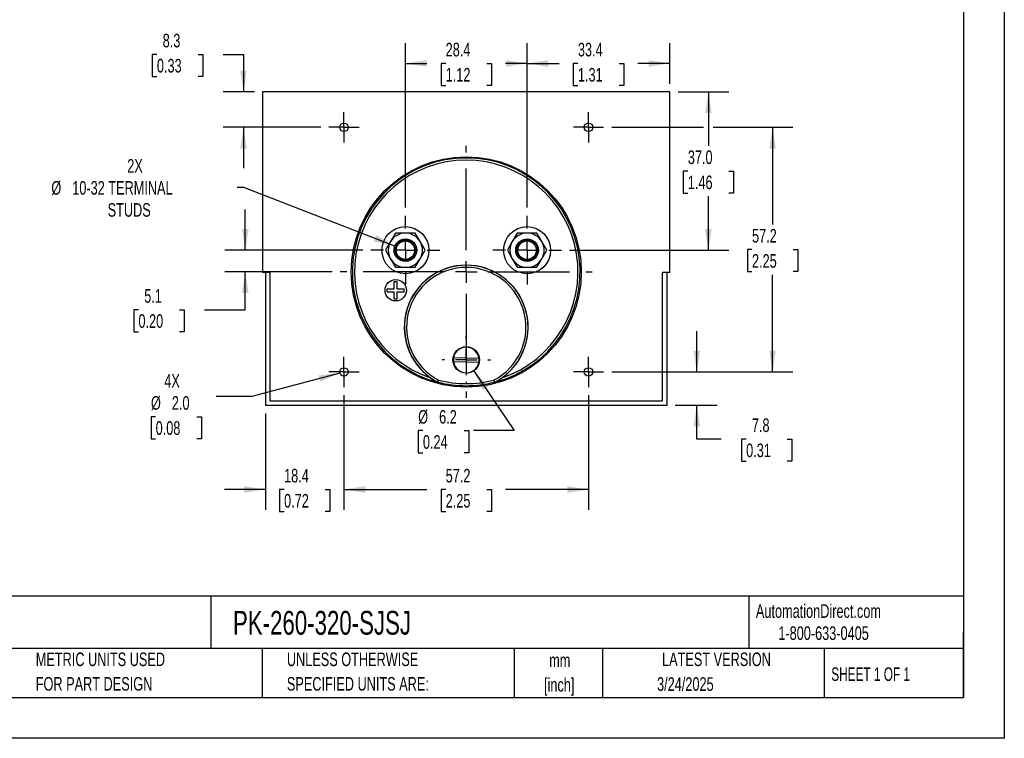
# Model space of a CAD drawing. Header units: millimetres. Extents: x 0 to 419, y 0 to 324.
# Tile 2 of 3: x 189 to 419, y 0 to 168. Entities that reach past the tile are written whole.
import ezdxf

# ---------------------------------------------------------------- set-up
doc = ezdxf.new("R2010")
doc.units = ezdxf.units.MM
doc.header["$LTSCALE"] = 1.5
doc.linetypes.add('CENTERX2', pattern=[20.32, 12.7, -2.54, 2.54, -2.54])
doc.layers.add('CENTER', color=40, linetype='CENTERX2')
doc.layers.add('DIMENSIONS', color=140, linetype='Continuous', lineweight=25)
doc.layers.add('TEXT', color=140, linetype='Continuous', lineweight=25)
doc.styles.add('SLDTEXTSTYLE0', font='TXT', dxfattribs={"width": 0.7})
doc.styles.add('SLDTEXTSTYLE1', font='TXT', dxfattribs={"width": 0.65})
doc.dimstyles.new('SLDDIMSTYLE0', dxfattribs={"dimtxt": 3.237012, "dimasz": 4.953, "dimexe": 0, "dimexo": 0.0625, "dimgap": 0.809253, "dimtad": 0, "dimtih": 1, "dimtoh": 1, "dimrnd": 1e-09, "dimzin": 12, "dimdsep": 46, "dimtxsty": 'SLDTEXTSTYLE0', "dimsah": 1, "dimcen": 0.09, "dimadec": 0, "dimazin": 3, "dimtfac": 1, "dimtofl": 0, "dimtmove": 0, "dimatfit": 3, "dimfxl": 0, "dimfrac": 2, "dimtolj": 1, "dimtzin": 12, "dimarcsym": 0})
doc.dimstyles.new('SLDDIMSTYLE1', dxfattribs={"dimtxt": 3.237012, "dimasz": 4.953, "dimexe": 0, "dimexo": 0.0625, "dimgap": 0.809253, "dimtad": 0, "dimtih": 1, "dimtoh": 1, "dimrnd": 1e-09, "dimzin": 12, "dimdsep": 46, "dimtxsty": 'SLDTEXTSTYLE0', "dimsah": 1, "dimcen": 0.09, "dimadec": 0, "dimazin": 3, "dimtfac": 1, "dimtmove": 0, "dimatfit": 0, "dimfxl": 0, "dimfrac": 2, "dimtolj": 1, "dimtzin": 12, "dimarcsym": 0})
doc.dimstyles.new('SLDDIMSTYLE2', dxfattribs={"dimtxt": 3.237012, "dimasz": 4.953, "dimexe": 0, "dimexo": 0.0625, "dimgap": 0.809253, "dimtad": 0, "dimtih": 1, "dimtoh": 1, "dimrnd": 1e-09, "dimzin": 12, "dimdsep": 46, "dimtxsty": 'SLDTEXTSTYLE0', "dimsah": 1, "dimcen": 0, "dimadec": 0, "dimazin": 3, "dimtfac": 1, "dimtofl": 0, "dimtmove": 0, "dimatfit": 3, "dimfxl": 0, "dimfrac": 2, "dimtolj": 1, "dimtzin": 12, "dimarcsym": 0})
doc.dimstyles.new('SLDDIMSTYLE3', dxfattribs={"dimtxt": 3.237012, "dimasz": 4.953, "dimexe": 0, "dimexo": 0.0625, "dimgap": 0.809253, "dimtad": 0, "dimtih": 1, "dimtoh": 1, "dimrnd": 1e-09, "dimzin": 4, "dimdsep": 46, "dimtxsty": 'SLDTEXTSTYLE0', "dimsah": 1, "dimcen": 0.09, "dimadec": 0, "dimazin": 1, "dimtfac": 1, "dimtofl": 0, "dimtmove": 0, "dimatfit": 3, "dimfxl": 0, "dimfrac": 2, "dimtolj": 1, "dimtzin": 12, "dimarcsym": 0})
doc.dimstyles.new('SLDDIMSTYLE5', dxfattribs={"dimtxt": 3.237012, "dimasz": 4.953, "dimexe": 0, "dimexo": 0.0625, "dimgap": 0.809253, "dimtad": 0, "dimtih": 1, "dimtoh": 1, "dimrnd": 1e-09, "dimzin": 12, "dimdsep": 46, "dimtxsty": 'SLDTEXTSTYLE0', "dimsah": 1, "dimcen": 0, "dimadec": 0, "dimazin": 3, "dimtfac": 1, "dimtofl": 0, "dimtmove": 0, "dimatfit": 3, "dimfxl": 0, "dimfrac": 2, "dimtolj": 1, "dimtzin": 12, "dimarcsym": 0})
doc.dimstyles.new('SLDDIMSTYLE6', dxfattribs={"dimtxt": 3.237012, "dimasz": 4.953, "dimexe": 0, "dimexo": 0.0625, "dimgap": 0.809253, "dimtad": 0, "dimtih": 1, "dimtoh": 1, "dimrnd": 1e-09, "dimzin": 4, "dimdsep": 46, "dimtxsty": 'SLDTEXTSTYLE0', "dimsah": 1, "dimcen": 0, "dimadec": 0, "dimazin": 1, "dimtfac": 1, "dimtofl": 0, "dimtmove": 0, "dimatfit": 3, "dimfxl": 0, "dimfrac": 2, "dimtolj": 1, "dimtzin": 12, "dimarcsym": 0})

# ---------------------------------------------------------------- blocks, each defined once
blk = doc.blocks.new('SW_NOTE_0')
at = {"layer": 'TEXT', "color": 0, "linetype": 'CENTERX2', "lineweight": 18, "char_height": 2.775, "attachment_point": 1, "style": 'SLDTEXTSTYLE0'}
for s, insert in [('SIFAM TINSLEY CONTENDER PANEL METER, 3.5IN ANALOG DIAL DISPLAY, 0-600 VDC, VOLTAGE INPUT, SELF', (0, 3.58)), ('CONTAINED, MOVING COIL, ROUND 4-HOLE MOUNT', (0, -1.45))]:
    blk.add_mtext(s, dxfattribs=dict(at, insert=insert))
blk = doc.blocks.new('SW_NOTE_0_1')
at = {"layer": 'TEXT', "color": 0, "linetype": 'CENTERX2', "lineweight": 18, "char_height": 3.175, "attachment_point": 2, "style": 'SLDTEXTSTYLE0'}
for s, insert in [('mm', (4.27, 4.09)), ('[inch]', (4.14, -1.64))]:
    blk.add_mtext(s, dxfattribs=dict(at, insert=insert))
blk = doc.blocks.new('SW_NOTE_0_2')
at = {"layer": 'TEXT', "color": 0, "linetype": 'CENTERX2', "lineweight": 18, "char_height": 3.175, "attachment_point": 1, "style": 'SLDTEXTSTYLE0'}
for s, insert in [('UNLESS OTHERWISE', (0, 4.09)), ('SPECIFIED UNITS ARE:', (0, -1.64))]:
    blk.add_mtext(s, dxfattribs=dict(at, insert=insert))
blk = doc.blocks.new('SW_NOTE_0_6')
at = {"layer": 'TEXT', "color": 0, "linetype": 'CENTERX2', "lineweight": 18, "char_height": 3.175, "attachment_point": 1, "style": 'SLDTEXTSTYLE0'}
for s, insert in [('METRIC UNITS USED', (0, 4.09)), ('FOR PART DESIGN', (0, -1.64))]:
    blk.add_mtext(s, dxfattribs=dict(at, insert=insert))
blk = doc.blocks.new('_D_14')
at = {"layer": 'DIMENSIONS'}
for p, q in [((264.76, 80.14), (264.76, 53.37)), ((246.38, 75.9), (246.38, 53.37)), ((246.38, 58.13), (236.86, 58.13)), ((250.76, 58.13), (249.68, 58.13)), ((249.68, 58.13), (249.68, 52.99)), ((260.38, 58.13), (261.47, 58.13)), ((261.47, 58.13), (261.47, 52.99)), ((264.76, 58.13), (274.29, 58.13)), ((249.68, 52.99), (250.76, 52.99)), ((261.47, 52.99), (260.38, 52.99))]:
    blk.add_line(p, q, dxfattribs=at)
for points in [[(246.38, 58.13), (241.43, 58.89), (241.43, 57.37)], [(264.76, 58.13), (269.72, 57.37), (269.72, 58.89)]]:
    blk.add_solid(points, dxfattribs=at)
at = {"layer": 'DIMENSIONS', "char_height": 3.175, "attachment_point": 1, "style": 'SLDTEXTSTYLE0'}
for s, insert in [('18.4', (250.76, 62.95)), ('0.72', (250.76, 57.08))]:
    blk.add_mtext(s, dxfattribs=dict(at, insert=insert))
blk = doc.blocks.new('_D_15')
at = {"layer": 'DIMENSIONS'}
for p, q in [((264.76, 80.14), (264.76, 53.37)), ((321.91, 80.14), (321.91, 53.37)), ((264.76, 58.13), (284.14, 58.13)), ((288.53, 58.13), (287.44, 58.13)), ((287.44, 58.13), (287.44, 52.99)), ((298.15, 58.13), (299.24, 58.13)), ((299.24, 58.13), (299.24, 52.99)), ((321.91, 58.13), (302.53, 58.13)), ((287.44, 52.99), (288.53, 52.99)), ((299.24, 52.99), (298.15, 52.99))]:
    blk.add_line(p, q, dxfattribs=at)
for points in [[(264.76, 58.13), (269.72, 57.37), (269.72, 58.89)], [(321.91, 58.13), (316.96, 58.89), (316.96, 57.37)]]:
    blk.add_solid(points, dxfattribs=at)
at = {"layer": 'DIMENSIONS', "char_height": 3.175, "attachment_point": 1, "style": 'SLDTEXTSTYLE0'}
for s, insert in [('57.2', (288.53, 62.95)), ('2.25', (288.53, 57.08))]:
    blk.add_mtext(s, dxfattribs=dict(at, insert=insert))
blk = doc.blocks.new('_D_16')
at = {"layer": 'DIMENSIONS'}
for p, q in [((347.24, 85.59), (347.24, 95.11)), ((327.36, 85.59), (352, 85.59)), ((342.2, 77.8), (352, 77.8)), ((347.24, 69.91), (347.24, 77.8)), ((352.92, 69.91), (347.24, 69.91)), ((358.76, 69.91), (357.67, 69.91)), ((357.67, 69.91), (357.67, 64.77)), ((368.38, 69.91), (369.46, 69.91)), ((369.46, 69.91), (369.46, 64.77)), ((357.67, 64.77), (358.76, 64.77)), ((369.46, 64.77), (368.38, 64.77))]:
    blk.add_line(p, q, dxfattribs=at)
for points in [[(347.24, 85.59), (348, 90.54), (346.47, 90.54)], [(347.24, 77.8), (346.47, 72.85), (348, 72.85)]]:
    blk.add_solid(points, dxfattribs=at)
at = {"layer": 'DIMENSIONS', "char_height": 3.175, "attachment_point": 1, "style": 'SLDTEXTSTYLE0'}
for s, insert in [('7.8', (360.1, 74.73)), ('0.31', (358.76, 68.86))]:
    blk.add_mtext(s, dxfattribs=dict(at, insert=insert))
blk = doc.blocks.new('_D_17')
at = {"layer": 'DIMENSIONS'}
for p, q in [((279.11, 123.98), (279.11, 162.43)), ((307.56, 123.98), (307.56, 162.43)), ((279.11, 157.66), (284.14, 157.66)), ((288.53, 157.66), (287.44, 157.66)), ((287.44, 157.66), (287.44, 152.52)), ((298.15, 157.66), (299.24, 157.66)), ((299.24, 157.66), (299.24, 152.52)), ((307.56, 157.66), (302.53, 157.66)), ((287.44, 152.52), (288.53, 152.52)), ((299.24, 152.52), (298.15, 152.52))]:
    blk.add_line(p, q, dxfattribs=at)
for points in [[(279.11, 157.66), (284.07, 156.9), (284.07, 158.43)], [(307.56, 157.66), (302.61, 158.43), (302.61, 156.9)]]:
    blk.add_solid(points, dxfattribs=at)
at = {"layer": 'DIMENSIONS', "char_height": 3.175, "attachment_point": 1, "style": 'SLDTEXTSTYLE0'}
for s, insert in [('28.4', (288.53, 162.48)), ('1.12', (288.53, 156.61))]:
    blk.add_mtext(s, dxfattribs=dict(at, insert=insert))
blk = doc.blocks.new('_D_18')
at = {"layer": 'DIMENSIONS'}
for p, q in [((307.56, 123.98), (307.56, 162.43)), ((340.94, 152.91), (340.94, 162.43)), ((307.56, 157.66), (315.05, 157.66)), ((319.44, 157.66), (318.35, 157.66)), ((318.35, 157.66), (318.35, 152.52)), ((329.06, 157.66), (330.15, 157.66)), ((330.15, 157.66), (330.15, 152.52)), ((340.94, 157.66), (333.45, 157.66)), ((318.35, 152.52), (319.44, 152.52)), ((330.15, 152.52), (329.06, 152.52))]:
    blk.add_line(p, q, dxfattribs=at)
for points in [[(307.56, 157.66), (312.52, 156.9), (312.52, 158.43)], [(340.94, 157.66), (335.99, 158.43), (335.99, 156.9)]]:
    blk.add_solid(points, dxfattribs=at)
at = {"layer": 'DIMENSIONS', "char_height": 3.175, "attachment_point": 1, "style": 'SLDTEXTSTYLE0'}
for s, insert in [('33.4', (319.44, 162.48)), ('1.31', (319.44, 156.61))]:
    blk.add_mtext(s, dxfattribs=dict(at, insert=insert))
blk = doc.blocks.new('_D_19')
at = {"layer": 'DIMENSIONS'}
for p, q in [((221.04, 159.77), (219.96, 159.77)), ((219.96, 159.77), (219.96, 154.62)), ((230.66, 159.77), (231.75, 159.77)), ((231.75, 159.77), (231.75, 154.62)), ((236.5, 159.77), (241.27, 159.77)), ((241.27, 159.77), (241.27, 151.01)), ((219.96, 154.62), (221.04, 154.62)), ((231.75, 154.62), (230.66, 154.62)), ((243.83, 151.01), (236.51, 151.01)), ((259.32, 142.74), (236.51, 142.74)), ((241.27, 142.74), (241.27, 133.21))]:
    blk.add_line(p, q, dxfattribs=at)
for points in [[(241.27, 151.01), (242.03, 155.96), (240.51, 155.96)], [(241.27, 142.74), (240.51, 137.78), (242.03, 137.78)]]:
    blk.add_solid(points, dxfattribs=at)
at = {"layer": 'DIMENSIONS', "char_height": 3.175, "attachment_point": 1, "style": 'SLDTEXTSTYLE0'}
for s, insert in [('8.3', (222.39, 164.59)), ('0.33', (221.04, 158.72))]:
    blk.add_mtext(s, dxfattribs=dict(at, insert=insert))
blk = doc.blocks.new('_D_20')
at = {"layer": 'DIMENSIONS'}
for p, q in [((327.36, 142.74), (348.8, 142.74)), ((351.09, 142.74), (369.7, 142.74)), ((364.94, 142.74), (364.94, 120.03)), ((360.13, 114.16), (359.04, 114.16)), ((359.04, 114.16), (359.04, 109.02)), ((369.75, 114.16), (370.84, 114.16)), ((370.84, 114.16), (370.84, 109.02)), ((359.04, 109.02), (360.13, 109.02)), ((364.94, 85.59), (364.94, 108.29)), ((370.84, 109.02), (369.75, 109.02)), ((327.36, 85.59), (369.7, 85.59))]:
    blk.add_line(p, q, dxfattribs=at)
for points in [[(364.94, 142.74), (364.18, 137.78), (365.7, 137.78)], [(364.94, 85.59), (365.7, 90.54), (364.18, 90.54)]]:
    blk.add_solid(points, dxfattribs=at)
at = {"layer": 'DIMENSIONS', "char_height": 3.175, "attachment_point": 1, "style": 'SLDTEXTSTYLE0'}
for s, insert in [('57.2', (360.13, 118.98)), ('2.25', (360.13, 113.11))]:
    blk.add_mtext(s, dxfattribs=dict(at, insert=insert))
blk = doc.blocks.new('_D_21')
at = {"layer": 'DIMENSIONS'}
for p, q in [((342.84, 151.01), (354.71, 151.01)), ((349.94, 151.01), (349.94, 138.39)), ((345.13, 132.52), (344.05, 132.52)), ((344.05, 132.52), (344.05, 127.38)), ((354.75, 132.52), (355.84, 132.52)), ((355.84, 132.52), (355.84, 127.38)), ((344.05, 127.38), (345.13, 127.38)), ((349.94, 114.03), (349.94, 126.65)), ((355.84, 127.38), (354.75, 127.38)), ((317.51, 114.03), (354.71, 114.03))]:
    blk.add_line(p, q, dxfattribs=at)
for points in [[(349.94, 151.01), (349.18, 146.05), (350.7, 146.05)], [(349.94, 114.03), (350.7, 118.99), (349.18, 118.99)]]:
    blk.add_solid(points, dxfattribs=at)
at = {"layer": 'DIMENSIONS', "char_height": 3.175, "attachment_point": 1, "style": 'SLDTEXTSTYLE0'}
for s, insert in [('37.0', (345.13, 137.34)), ('1.46', (345.13, 131.47))]:
    blk.add_mtext(s, dxfattribs=dict(at, insert=insert))
blk = doc.blocks.new('_D_22')
at = {"layer": 'DIMENSIONS'}
for p, q in [((241.36, 128.66), (239.82, 128.66)), ((276.64, 114.99), (241.36, 128.66))]:
    blk.add_line(p, q, dxfattribs=at)
blk.add_solid([(276.64, 114.99), (272.3, 117.49), (271.75, 116.07)], dxfattribs=at)
at = {"layer": 'DIMENSIONS', "char_height": 3.175, "attachment_point": 1, "style": 'SLDTEXTSTYLE0'}
for s, insert in [('2X', (214.1, 135.32)), ('%%c', (196.36, 130.18)), ('10-32 TERMINAL', (201.25, 130.18)), ('STUDS', (209.52, 125.03))]:
    blk.add_mtext(s, dxfattribs=dict(at, insert=insert))
blk = doc.blocks.new('_D_23')
at = {"layer": 'DIMENSIONS'}
for p, q in [((263.8, 85.33), (243.25, 79.82)), ((243.25, 79.82), (234.92, 79.82)), ((220.74, 75.12), (219.66, 75.12)), ((219.66, 75.12), (219.66, 69.98)), ((230.36, 75.12), (231.45, 75.12)), ((231.45, 75.12), (231.45, 69.98)), ((219.66, 69.98), (220.74, 69.98)), ((231.45, 69.98), (230.36, 69.98))]:
    blk.add_line(p, q, dxfattribs=at)
blk.add_solid([(263.8, 85.33), (258.82, 84.78), (259.21, 83.31)], dxfattribs=at)
at = {"layer": 'DIMENSIONS', "char_height": 3.175, "attachment_point": 1, "style": 'SLDTEXTSTYLE0'}
for s, insert in [('4X', (222.76, 85.08)), ('%%c', (219.65, 79.94)), ('2.0', (224.53, 79.94)), ('0.08', (220.74, 74.07))]:
    blk.add_mtext(s, dxfattribs=dict(at, insert=insert))
blk = doc.blocks.new('_D_24')
at = {"layer": 'DIMENSIONS'}
for p, q in [((295.08, 85.82), (304.53, 71.88)), ((283.21, 71.88), (282.12, 71.88)), ((282.12, 71.88), (282.12, 66.73)), ((292.83, 71.88), (293.92, 71.88)), ((293.92, 71.88), (293.92, 66.73)), ((304.53, 71.88), (295, 71.88)), ((282.12, 66.73), (283.21, 66.73)), ((293.92, 66.73), (292.83, 66.73))]:
    blk.add_line(p, q, dxfattribs=at)
blk.add_solid([(295.08, 85.82), (297.23, 81.29), (298.49, 82.15)], dxfattribs=at)
at = {"layer": 'DIMENSIONS', "char_height": 3.175, "attachment_point": 1, "style": 'SLDTEXTSTYLE0'}
for s, insert in [('%%c', (282.11, 76.69)), ('6.2', (287, 76.69)), ('0.24', (283.21, 70.82))]:
    blk.add_mtext(s, dxfattribs=dict(at, insert=insert))
blk = doc.blocks.new('_D_25')
at = {"layer": 'DIMENSIONS'}
for p, q in [((241.7, 114.03), (241.7, 123.56)), ((269.17, 114.03), (236.94, 114.03)), ((262, 108.95), (236.94, 108.95)), ((241.7, 100.12), (241.7, 108.95)), ((216.72, 100.12), (215.63, 100.12)), ((215.63, 100.12), (215.63, 94.97)), ((226.34, 100.12), (227.43, 100.12)), ((227.43, 100.12), (227.43, 94.97)), ((232.17, 100.12), (241.7, 100.12)), ((215.63, 94.97), (216.72, 94.97)), ((227.43, 94.97), (226.34, 94.97))]:
    blk.add_line(p, q, dxfattribs=at)
for points in [[(241.7, 114.03), (242.46, 118.99), (240.94, 118.99)], [(241.7, 108.95), (240.94, 104), (242.46, 104)]]:
    blk.add_solid(points, dxfattribs=at)
at = {"layer": 'DIMENSIONS', "char_height": 3.175, "attachment_point": 1, "style": 'SLDTEXTSTYLE0'}
for s, insert in [('5.1', (218.07, 104.94)), ('0.20', (216.72, 99.07))]:
    blk.add_mtext(s, dxfattribs=dict(at, insert=insert))
blk = doc.blocks.new('SW_CENTERMARKSYMBOL_1')
at = {"layer": 'CENTER', "color": 0}
for p, q in [((0, 5.08), (0, 8.04)), ((0, 0), (0, 2.54)), ((-5.08, 0), (-8.04, 0)), ((0, 0), (-2.54, 0)), ((0, 0), (0, -2.54)), ((0, 0), (2.54, 0)), ((5.08, 0), (8.04, 0)), ((0, -5.08), (0, -8.04))]:
    blk.add_line(p, q, dxfattribs=at)
blk = doc.blocks.new('SW_CENTERMARKSYMBOL_2')
at = {"layer": 'CENTER', "color": 0}
for p, q in [((0, 5.08), (0, 8.04)), ((0, 0), (0, 2.54)), ((-5.08, 0), (-8.04, 0)), ((0, 0), (-2.54, 0)), ((0, 0), (0, -2.54)), ((0, 0), (2.54, 0)), ((5.08, 0), (8.04, 0)), ((0, -5.08), (0, -8.04))]:
    blk.add_line(p, q, dxfattribs=at)
blk = doc.blocks.new('SW_CENTERMARKSYMBOL_3')
at = {"layer": 'CENTER', "color": 0}
for p, q in [((0, 2.54), (0, 3.54)), ((0, 0), (0, 2.54)), ((-2.54, 0), (-3.54, 0)), ((0, 0), (-2.54, 0)), ((0, 0), (0, -2.54)), ((0, 0), (2.54, 0)), ((2.54, 0), (3.54, 0)), ((0, -2.54), (0, -3.54))]:
    blk.add_line(p, q, dxfattribs=at)
blk = doc.blocks.new('SW_CENTERMARKSYMBOL_4')
at = {"layer": 'CENTER', "color": 0}
for p, q in [((0, 2.54), (0, 3.54)), ((0, 0), (0, 2.54)), ((-2.54, 0), (-3.54, 0)), ((0, 0), (-2.54, 0)), ((0, 0), (0, -2.54)), ((0, 0), (2.54, 0)), ((2.54, 0), (3.54, 0)), ((0, -2.54), (0, -3.54))]:
    blk.add_line(p, q, dxfattribs=at)
blk = doc.blocks.new('SW_CENTERMARKSYMBOL_5')
at = {"layer": 'CENTER', "color": 0}
for p, q in [((0, 2.54), (0, 3.54)), ((0, 0), (0, 2.54)), ((-2.54, 0), (-3.54, 0)), ((0, 0), (-2.54, 0)), ((0, 0), (0, -2.54)), ((0, 0), (2.54, 0)), ((2.54, 0), (3.54, 0)), ((0, -2.54), (0, -3.54))]:
    blk.add_line(p, q, dxfattribs=at)
blk = doc.blocks.new('SW_CENTERMARKSYMBOL_6')
at = {"layer": 'CENTER', "color": 0}
for p, q in [((0, 2.54), (0, 3.54)), ((0, 0), (0, 2.54)), ((-2.54, 0), (-3.54, 0)), ((0, 0), (-2.54, 0)), ((0, 0), (0, -2.54)), ((0, 0), (2.54, 0)), ((2.54, 0), (3.54, 0)), ((0, -2.54), (0, -3.54))]:
    blk.add_line(p, q, dxfattribs=at)
blk = doc.blocks.new('SW_CENTERMARKSYMBOL_7')
at = {"layer": 'CENTER', "color": 0}
for p, q in [((0, 5.08), (0, 29.44)), ((0, 0), (0, 2.54)), ((-5.08, 0), (-29.44, 0)), ((0, 0), (-2.54, 0)), ((0, 0), (0, -2.54)), ((0, 0), (2.54, 0)), ((5.08, 0), (29.44, 0)), ((0, -5.08), (0, -29.44))]:
    blk.add_line(p, q, dxfattribs=at)
blk = doc.blocks.new('SW_CENTERMARKSYMBOL_8')
at = {"layer": 'CENTER', "color": 0}
for p, q in [((0, 5.08), (0, 5.64)), ((0, 0), (0, 2.54)), ((-5.08, 0), (-5.64, 0)), ((0, 0), (-2.54, 0)), ((0, 0), (0, -2.54)), ((0, 0), (2.54, 0)), ((5.08, 0), (5.64, 0)), ((0, -5.08), (0, -5.64))]:
    blk.add_line(p, q, dxfattribs=at)

msp = doc.modelspace()

# ---------------------------------------------------------------- linework, layer by layer
at = {"color": 7, "linetype": 'Continuous'}
for p, q in [((419.104, 323.854), (419.104, 0.004)), ((419.104, 0.004), (0.004, 0.004))]:
    msp.add_line(p, q, dxfattribs=at)
for p, q in [((245.739, 151.005), (245.739, 108.805)), ((340.939, 151.005), (245.739, 151.005)), ((340.939, 108.805), (340.939, 151.005)), ((276.805, 118.034), (275.65, 116.034)), ((279.115, 118.034), (276.805, 118.034)), ((281.424, 118.034), (279.115, 118.034)), ((282.579, 116.034), (281.424, 118.034)), ((305.253, 118.034), (304.098, 116.034)), ((307.563, 118.034), (305.253, 118.034)), ((309.872, 118.034), (307.563, 118.034)), ((311.027, 116.034), (309.872, 118.034)), ((275.65, 116.034), (274.496, 114.034)), ((283.733, 114.034), (282.579, 116.034)), ((304.098, 116.034), (302.944, 114.034)), ((312.181, 114.034), (311.027, 116.034)), ((274.496, 114.034), (275.65, 112.034)), ((282.579, 112.034), (283.733, 114.034)), ((302.944, 114.034), (304.098, 112.034)), ((311.027, 112.034), (312.181, 114.034)), ((275.65, 112.034), (276.805, 110.034)), ((281.424, 110.034), (282.579, 112.034)), ((304.098, 112.034), (305.253, 110.034)), ((309.872, 110.034), (311.027, 112.034)), ((247.439, 108.805), (245.739, 108.805)), ((246.384, 108.805), (246.384, 77.801)), ((247.439, 108.805), (247.439, 78.805)), ((276.805, 110.034), (279.115, 110.034)), ((279.115, 110.034), (281.424, 110.034)), ((305.253, 110.034), (307.563, 110.034)), ((307.563, 110.034), (309.872, 110.034)), ((340.939, 108.805), (339.239, 108.805)), ((339.239, 78.805), (339.239, 108.805)), ((340.293, 77.801), (340.293, 108.805)), ((276.515, 105.034), (276.515, 106.684)), ((276.515, 106.684), (277.215, 106.684)), ((277.215, 105.034), (277.215, 106.684)), ((274.865, 104.334), (274.865, 105.034)), ((274.865, 105.034), (276.515, 105.034)), ((274.865, 104.334), (276.515, 104.334)), ((276.515, 102.684), (276.515, 104.334)), ((277.215, 105.034), (278.865, 105.034)), ((277.215, 104.334), (278.865, 104.334)), ((277.215, 102.684), (277.215, 104.334)), ((278.865, 104.334), (278.865, 105.034)), ((276.515, 102.684), (277.215, 102.684)), ((296.283, 87.808), (290.369, 87.961)), ((290.394, 88.96), (296.309, 88.808)), ((286.653, 83.236), (286.641, 83.204)), ((286.641, 83.204), (286.694, 83.183)), ((286.706, 83.216), (286.694, 83.183)), ((299.984, 83.183), (299.971, 83.216)), ((299.984, 83.183), (300.036, 83.204)), ((300.036, 83.204), (300.024, 83.236)), ((247.439, 78.805), (339.239, 78.805)), ((246.384, 77.801), (340.293, 77.801))]:
    msp.add_line(p, q)
for centre, radius in [((264.764, 142.736), 1), ((321.914, 142.736), 1), ((293.339, 108.954), 26.898), ((279.115, 114.034), 5.5), ((307.563, 114.034), 5.5), ((279.115, 114.034), 2.65), ((279.115, 114.034), 2.4), ((279.115, 114.034), 2.15), ((307.563, 114.034), 2.65), ((307.563, 114.034), 2.4), ((307.563, 114.034), 2.15), ((276.865, 104.684), 2.5), ((293.339, 88.384), 3.1), ((264.764, 85.586), 1), ((321.914, 85.586), 1)]:
    msp.add_circle(centre, radius)
for centre, radius, start, end in [((293.339, 108.954), 26.614, 284.45849, 255.54151), ((293.339, 108.954), 26.114, 288.62009, 251.37991), ((279.115, 114.034), 4, 90, 150), ((279.115, 114.034), 4, 30, 90), ((307.563, 114.034), 4, 90, 150), ((307.563, 114.034), 4, 30, 90), ((279.115, 114.034), 4, 150, 210), ((279.115, 114.034), 4, 330, 30), ((307.563, 114.034), 4, 150, 210), ((307.563, 114.034), 4, 330, 30), ((279.115, 114.034), 4, 210, 270), ((293.339, 96.052), 14.486, 305.14162, 234.85838), ((293.339, 96.052), 14.455, 297.54874, 242.45126), ((279.115, 114.034), 4, 270, 330), ((307.563, 114.034), 4, 210, 270), ((307.563, 114.034), 4, 270, 330), ((293.339, 96.052), 13.955, 297.66635, 242.33365), ((293.339, 88.384), 3, 8.11511, 168.92697), ((293.339, 88.384), 3, 168.92697, 188.11511), ((293.339, 88.384), 3, 188.11511, 348.92697), ((293.339, 88.384), 3, 348.92697, 8.11511), ((293.841, 96.821), 15.403, 234.9769, 242.13272), ((327.292, 65.188), 44.466, 155.40743, 156.05277), ((286.769, 83.458), 0.25, 242.45176, 255.54975), ((236, 99.702), 53.319, 341.98873, 342.52691), ((293.339, 108.954), 26.579, 255.55022, 284.44978), ((293.339, 108.941), 26.067, 255.60627, 284.39373), ((350.677, 99.702), 53.319, 197.47309, 198.01127), ((259.386, 65.188), 44.466, 23.94723, 24.59257), ((299.909, 83.458), 0.25, 284.45028, 297.54819), ((292.789, 96.899), 15.495, 297.8885, 305.00188)]:
    msp.add_arc(centre, radius, start, end)
at = {"layer": 'TEXT'}
for p, q in [((409.575, 314.325), (409.575, 9.525)), ((409.575, 33.189), (9.525, 33.189)), ((233.638, 33.189), (233.638, 20.955)), ((359.363, 33.189), (359.363, 20.955)), ((409.575, 9.525), (409.575, 24.765)), ((409.575, 20.955), (9.525, 20.955)), ((245.67, 20.955), (245.67, 9.525)), ((304.536, 20.955), (304.536, 9.525)), ((325.218, 20.955), (325.218, 9.525)), ((377.023, 20.955), (377.023, 9.525)), ((9.525, 9.525), (409.575, 9.525))]:
    msp.add_line(p, q, dxfattribs=at)

# ---------------------------------------------------------------- block references
at = {"layer": 'CENTER'}
for name, p in [('SW_CENTERMARKSYMBOL_3', (264.764, 142.736)), ('SW_CENTERMARKSYMBOL_4', (321.914, 142.736)), ('SW_CENTERMARKSYMBOL_7', (293.339, 108.954)), ('SW_CENTERMARKSYMBOL_1', (279.115, 114.034)), ('SW_CENTERMARKSYMBOL_2', (307.563, 114.034)), ('SW_CENTERMARKSYMBOL_8', (293.339, 88.384)), ('SW_CENTERMARKSYMBOL_6', (264.764, 85.586)), ('SW_CENTERMARKSYMBOL_5', (321.914, 85.586))]:
    msp.add_blockref(name, p, dxfattribs=at)
at = {"layer": 'TEXT', "linetype": 'CENTERX2', "lineweight": 18}
for name, p in [('SW_NOTE_0', (11.42, 27.217)), ('SW_NOTE_0_6', (192.718, 15.953)), ('SW_NOTE_0_2', (251.412, 15.953)), ('SW_NOTE_0_1', (310.929, 15.729))]:
    msp.add_blockref(name, p, dxfattribs=at)

# ---------------------------------------------------------------- texts
for s, insert, char_height, attachment_point, style in [('AutomationDirect.com', (361.042, 31.315), 3.175, 1, 'SLDTEXTSTYLE0'), ('PK-260-320-SJSJ', (238.812, 29.764), 5.55625, 1, 'SLDTEXTSTYLE0'), ('1-800-633-0405', (366.287, 26.156), 3.175, 1, 'SLDTEXTSTYLE0'), ('LATEST VERSION', (351.828, 20.046), 3.175, 2, 'SLDTEXTSTYLE0'), ('SHEET 1 OF 1', (378.662, 16.577), 3.175, 1, 'SLDTEXTSTYLE1'), ('3/24/2025', (344.552, 14.267), 3.175, 2, 'SLDTEXTSTYLE0')]:
    msp.add_mtext(s, dxfattribs=dict(at, insert=insert, char_height=char_height, attachment_point=attachment_point, style=style))

# ---------------------------------------------------------------- dimensions: what is measured, and where the dimension line sits
at = {"layer": 'DIMENSIONS'}
for base, p1, p2, dimstyle, picture, middle in [((241.269, 151.005), (261.224, 142.736), (245.739, 151.005), 'SLDDIMSTYLE1', '_D_19', (241.269, 159.768)), ((349.943, 151.005), (315.603, 114.034), (340.939, 151.005), 'SLDDIMSTYLE3', '_D_21', (349.943, 132.52)), ((364.939, 85.586), (325.454, 142.736), (325.454, 85.586), 'SLDDIMSTYLE0', '_D_20', (364.939, 114.161)), ((241.7, 114.034), (263.901, 108.954), (271.075, 114.034), 'SLDDIMSTYLE1', '_D_25', (241.7, 100.119)), ((347.2359, 77.8005), (325.4536, 85.5862), (340.2933, 77.8005), 'SLDDIMSTYLE1', '_D_16', (347.2359, 69.9099))]:
    dim = msp.add_linear_dim(base=base, p1=p1, p2=p2, angle=90, dimstyle=dimstyle, dxfattribs=at)
    dim.commit()
    dim.dimension.update_dxf_attribs({"geometry": picture, "text_midpoint": middle, "dimtype": 160})
for base, p1, p2, dimstyle, picture, middle in [((307.563, 157.664), (279.115, 122.074), (307.563, 122.074), 'SLDDIMSTYLE0', '_D_17', (293.339, 157.664)), ((340.939, 157.664), (307.563, 122.074), (340.939, 151.005), 'SLDDIMSTYLE0', '_D_18', (324.251, 157.664)), ((246.384, 58.132), (264.764, 82.046), (246.384, 77.801), 'SLDDIMSTYLE1', '_D_14', (255.574, 58.132)), ((321.914, 58.132), (264.764, 82.046), (321.914, 82.046), 'SLDDIMSTYLE0', '_D_15', (293.339, 58.132))]:
    dim = msp.add_linear_dim(base=base, p1=p1, p2=p2, dimstyle=dimstyle, dxfattribs=at)
    dim.commit()
    dim.dimension.update_dxf_attribs({"geometry": picture, "text_midpoint": middle, "dimtype": 160})
dim = msp.add_diameter_dim_2p(p1=(281.586, 113.077), p2=(276.643, 114.991), text='2X\\P%%c10-32 TERMINAL\\PSTUDS', dimstyle='SLDDIMSTYLE5', override={"dimpost": '<>'}, dxfattribs=at)
dim.commit()
dim.dimension.update_dxf_attribs({"geometry": '_D_22', "text_midpoint": (216.896, 128.657), "dimtype": 163})
dim = msp.add_diameter_dim_2p(p1=(291.599, 90.95), p2=(295.078, 85.818), dimstyle='SLDDIMSTYLE2', dxfattribs=at)
dim.commit()
dim.dimension.update_dxf_attribs({"geometry": '_D_24', "text_midpoint": (288.02, 71.875), "dimtype": 163})
dim = msp.add_diameter_dim_2p(p1=(265.73, 85.845), p2=(263.798, 85.327), text='4X\\P<>', dimstyle='SLDDIMSTYLE6', dxfattribs=at)
dim.commit()
dim.dimension.update_dxf_attribs({"geometry": '_D_23', "text_midpoint": (225.554, 77.694), "dimtype": 163})

doc.saveas('drawing.dxf')
